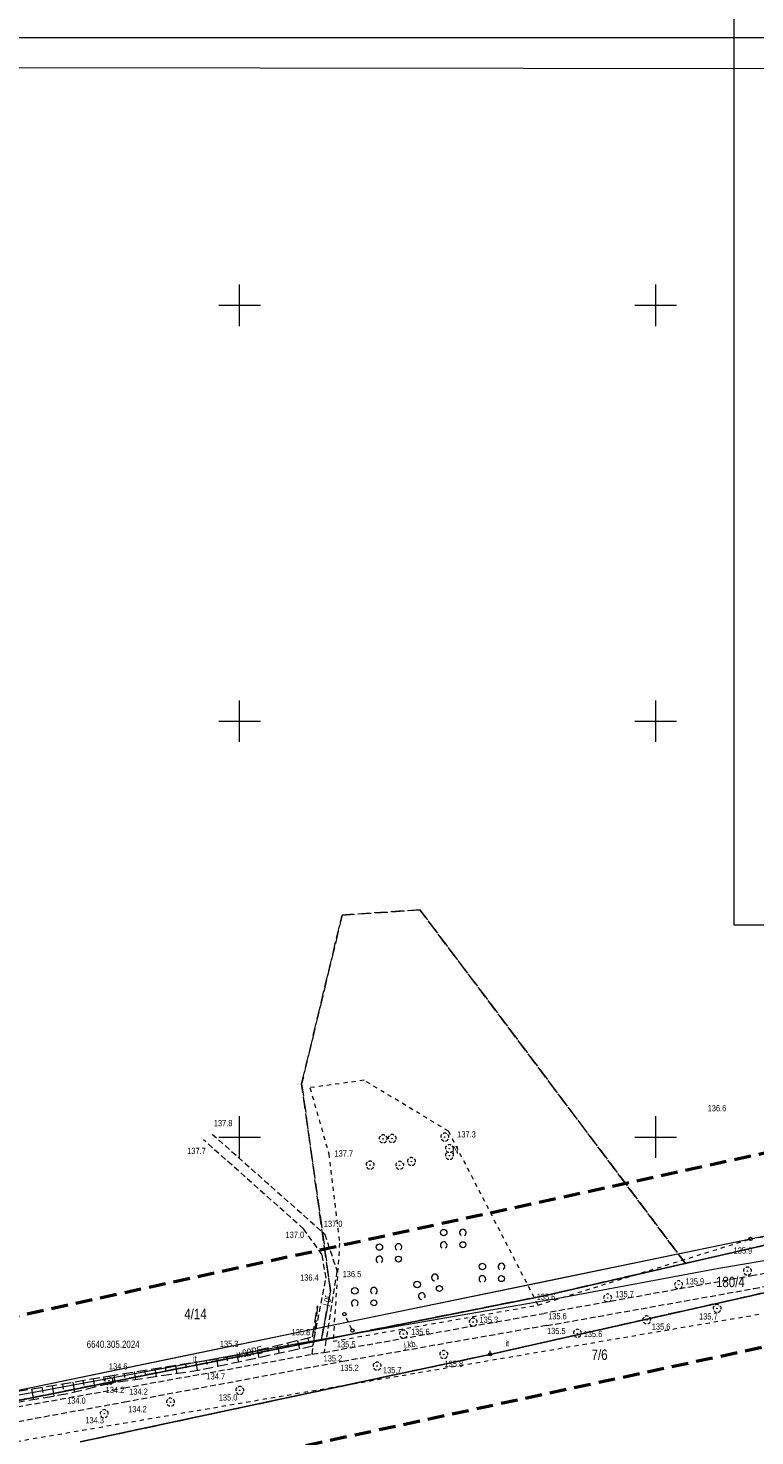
# Model space of a CAD drawing. Header units: metres. Extents: x 6443052 to 6445155, y 6013553 to 6014840.
# Tile 22 of 36: x 6444149 to 6444324, y 6014128 to 6014467. Entities that reach past the tile are written whole.
import ezdxf
from ezdxf.enums import TextEntityAlignment as Align

# ---------------------------------------------------------------- set-up
doc = ezdxf.new("R2010")
doc.units = ezdxf.units.M
doc.header["$MEASUREMENT"] = 0
for name, pattern in [('L_0_03', [2, 1, -1]), ('L_0_05', [3.5, 2.5, -1]), ('L_0_06', [4, 3, -1]), ('L_0_0C', [6, 4, -2]), ('L_0_56', [2.1, 1.4, -0.7]), ('L_0_AD', [0])]:
    doc.linetypes.add(name, pattern=pattern)
doc.layers.get('0').update_dxf_attribs({"linetype": 'CONTINUOUS', "lineweight": 18})
for name, color, linetype, lineweight in [('131_Punkt_osnowy_pomiarowej', 7, 'CONTINUOUS', 18), ('202_punkt_graniczny', 7, 'CONTINUOUS', 18), ('203_punkt_graniczny', 7, 'CONTINUOUS', 18), ('210_oznaczenie_konturu_uzytku_gruntowego', 3, 'CONTINUOUS', 18), ('211_numer_dzialki_ewidencyjnej', 96, 'CONTINUOUS', 18), ('217_kontur_klasyfikacyjny', 3, 'L_0_06', 18), ('218_kontur_uzytku_gruntowego', 3, 'L_0_06', 18), ('219_dzialka_ewidencyjna', 96, 'CONTINUOUS', 25), ('luk_G_DRO', 7, 'L_0_56', 18), ('luk_G_SIE_W', 5, 'CONTINUOUS', 18), ('luk_G_SKA', 7, 'L_0_05', 18), ('Ramka_wewn_2_i_opis', 7, 'CONTINUOUS', 18), ('siatka', 7, 'CONTINUOUS', 18), ('slup_odzysk', 7, 'CONTINUOUS', 18), ('srednie_nap_pomiar', 1, 'L_0_AD', 18), ('uzytek_pomiar', 7, 'L_0_03', 18), ('Uzytki_gruntowe_POMIOERZONE', 7, 'L_0_03', 18), ('wys_odzysk', 7, 'CONTINUOUS', 18), ('ZAKRES', 212, 'L_0_0C', 50), ('Zakres_Atr18', 7, 'CONTINUOUS', 18)]:
    doc.layers.add(name, color=color, linetype=linetype, lineweight=lineweight)
doc.layers.add('ramka_zewn', color=212, linetype='CONTINUOUS', lineweight=18, plot=False)
doc.styles.add('Arial CE', font='Arial CE.ttf')
doc.linetypes.add('L_0_AD_SHX_E', pattern='A,0,-1.2,-2.4,-2.4,-2.4,-2.4,-2.4,[17,STARKOWO_STARKÓWKO.shx,S=0.1,R=0,X=0,Y=0],-2.4,[18,STARKOWO_STARKÓWKO.shx,S=0.1,R=0,X=0,Y=0],-2.4,[19,STARKOWO_STARKÓWKO.shx,S=0.1,R=0,X=0,Y=0],-2.4,-2.4,-1.2', length=24)
doc.linetypes.add('L_0_AD_SHX_S', pattern='A,0,-1.2,-2.4,-2.4,[13,STARKOWO_STARKÓWKO.shx,S=0.1,R=0,X=0,Y=0],-2.4,[14,STARKOWO_STARKÓWKO.shx,S=0.1,R=0,X=0,Y=0],-2.4,[15,STARKOWO_STARKÓWKO.shx,S=0.1,R=0,X=0,Y=0],-2.4,[16,STARKOWO_STARKÓWKO.shx,S=0.1,R=0,X=0,Y=0],-2.4,-2.4,-2.4,-2.4,-1.2', length=24)

msp = doc.modelspace()

# ---------------------------------------------------------------- hatches: boundary and pattern name
at = {"layer": '203_punkt_graniczny', "linetype": 'Continuous', "lineweight": 18}
msp.add_hatch(color=256, dxfattribs=at).paths.add_polyline_path([(6444273.57, 6014161.88, 1), (6444273.57, 6014161.97, 1)])

# ---------------------------------------------------------------- linework, layer by layer
at = {"color": 0, "linetype": 'Continuous', "lineweight": 18}
for centre, radius in [((6444249.05, 6014177.01), 0.781), ((6444233.58, 6014173.54), 0.781), ((6444253.65, 6014174.11), 0.721), ((6444238.18, 6014170.64), 0.721), ((6444258.34, 6014168.85), 0.781), ((6444262.94, 6014165.95), 0.721), ((6444227.67, 6014163.02), 0.781), ((6444242.66, 6014164.53), 0.781), ((6444248.01, 6014163.57), 0.721), ((6444232.27, 6014160.12), 0.721)]:
    msp.add_circle(centre, radius, dxfattribs=at)
for centre, start, end in [((6444253.65, 6014177.01), 299.7449, 240.2551), ((6444238.18, 6014173.54), 299.7449, 240.2551), ((6444249.05, 6014174.01), 305.5377, 240.2551), ((6444233.58, 6014170.54), 305.5377, 240.2551), ((6444262.94, 6014168.85), 299.7449, 240.2551), ((6444246.93, 6014166.25), 321.7449, 262.2551), ((6444258.34, 6014165.85), 305.5377, 240.2551), ((6444232.27, 6014163.02), 299.7449, 240.2551), ((6444227.67, 6014160.02), 305.5377, 240.2551), ((6444243.79, 6014161.75), 327.5377, 262.2551)]:
    msp.add_arc(centre, 0.8, start, end, dxfattribs=at)
at = {"layer": '131_Punkt_osnowy_pomiarowej', "linetype": 'Continuous', "lineweight": 18}
msp.add_line((6444260.18, 6014148.11), (6444260.18, 6014148.61), dxfattribs=at)
at = {"layer": '131_Punkt_osnowy_pomiarowej', "lineweight": 18}
msp.add_circle((6444260.18, 6014147.73), 0.375, dxfattribs=at)
at = {"layer": '202_punkt_graniczny', "lineweight": 18}
msp.add_circle((6444260.16, 6014147.71), 0.25, dxfattribs=at)
at = {"layer": '203_punkt_graniczny', "lineweight": 18}
msp.add_circle((6444273.57, 6014161.93), 0.045, dxfattribs=at)
at = {"layer": '217_kontur_klasyfikacyjny', "lineweight": 18}
for p, q in [((6444224.64, 6014253.36), (6444243.35, 6014254.63)), ((6444214.91, 6014212.79), (6444224.64, 6014253.36)), ((6444221.84, 6014163.08), (6444214.91, 6014212.79)), ((6444219.65, 6014151.18), (6444221.84, 6014163.08))]:
    msp.add_line(p, q, dxfattribs=at)
at = {"layer": '218_kontur_uzytku_gruntowego', "lineweight": 18}
for p, q in [((6444224.64, 6014253.36), (6444243.35, 6014254.63)), ((6444243.35, 6014254.63), (6444224.64, 6014253.36)), ((6444214.91, 6014212.79), (6444224.64, 6014253.36)), ((6444224.64, 6014253.36), (6444214.91, 6014212.79)), ((6444221.84, 6014163.08), (6444214.91, 6014212.79)), ((6444214.91, 6014212.79), (6444221.84, 6014163.08)), ((6444219.65, 6014151.18), (6444221.84, 6014163.08)), ((6444221.84, 6014163.08), (6444219.65, 6014151.18))]:
    msp.add_line(p, q, dxfattribs=at)
at = {"layer": 'luk_G_DRO', "lineweight": 18}
for p, q in [((6444193.37, 6014200.71), (6444220.46, 6014176.67)), ((6444193.37, 6014200.71), (6444220.46, 6014176.67)), ((6444215.42, 6014177.87), (6444191.28, 6014199.36)), ((6444215.42, 6014177.87), (6444191.28, 6014199.36)), ((6444219.82, 6014171.66), (6444215.42, 6014177.87)), ((6444219.82, 6014171.66), (6444215.42, 6014177.87)), ((6444220.46, 6014176.67), (6444223.39, 6014167.76)), ((6444220.46, 6014176.67), (6444223.39, 6014167.76)), ((6444220.78, 6014166.09), (6444219.82, 6014171.66)), ((6444220.78, 6014166.09), (6444219.82, 6014171.66)), ((6444217.61, 6014149.71), (6444220.78, 6014166.09)), ((6444217.61, 6014149.71), (6444220.78, 6014166.09)), ((6444217.47, 6014147.78), (6444217.61, 6014149.71)), ((6444217.47, 6014147.78), (6444217.61, 6014149.71)), ((6444217.47, 6014147.78), (6444220.29, 6014148.22)), ((6444217.47, 6014147.78), (6444220.29, 6014148.22))]:
    msp.add_line(p, q, dxfattribs=at)
at = {"layer": 'luk_G_SKA', "linetype": 'L_0_05', "lineweight": 18}
for p, q in [((6444217.54, 6014151.95), (6444218.74, 6014159.4)), ((6444217.54, 6014151.95), (6444218.74, 6014159.4)), ((6444218.74, 6014159.4), (6444217.61, 6014149.71)), ((6444218.74, 6014159.4), (6444217.61, 6014149.71)), ((6444217.61, 6014149.71), (6444190.54, 6014143.92)), ((6444217.61, 6014149.71), (6444190.54, 6014143.92)), ((6444197.67, 6014147.2), (6444217.54, 6014151.95)), ((6444197.67, 6014147.2), (6444217.54, 6014151.95)), ((6444158.67, 6014138.23), (6444142.73, 6014135.49)), ((6444158.67, 6014138.23), (6444142.73, 6014135.49))]:
    msp.add_line(p, q, dxfattribs=at)
at = {"layer": 'luk_G_SKA', "linetype": 'Continuous', "lineweight": 13}
for p, q in [((6444218.54, 6014158.16), (6444218.6, 6014158.15)), ((6444218.54, 6014158.16), (6444218.6, 6014158.15)), ((6444217.74, 6014153.23), (6444218.02, 6014153.18)), ((6444217.74, 6014153.23), (6444218.02, 6014153.18)), ((6444218.14, 6014155.7), (6444218.22, 6014155.68)), ((6444218.14, 6014155.7), (6444218.22, 6014155.68)), ((6444206.63, 6014149.34), (6444206.86, 6014148.4)), ((6444206.63, 6014149.34), (6444206.86, 6014148.4)), ((6444209.06, 6014149.93), (6444209.53, 6014147.98)), ((6444209.06, 6014149.93), (6444209.53, 6014147.98)), ((6444211.5, 6014150.51), (6444211.74, 6014149.51)), ((6444211.5, 6014150.51), (6444211.74, 6014149.51)), ((6444213.93, 6014151.09), (6444214.42, 6014149.03)), ((6444213.93, 6014151.09), (6444214.42, 6014149.03)), ((6444216.36, 6014151.67), (6444216.61, 6014150.61)), ((6444216.36, 6014151.67), (6444216.61, 6014150.61)), ((6444191.96, 6014146.28), (6444192.12, 6014145.29)), ((6444191.96, 6014146.28), (6444192.12, 6014145.29)), ((6444194.43, 6014146.68), (6444194.72, 6014144.82)), ((6444194.43, 6014146.68), (6444194.72, 6014144.82)), ((6444196.89, 6014147.08), (6444197.03, 6014146.21)), ((6444196.89, 6014147.08), (6444197.03, 6014146.21)), ((6444199.34, 6014147.6), (6444199.75, 6014145.89)), ((6444199.34, 6014147.6), (6444199.75, 6014145.89)), ((6444201.77, 6014148.18), (6444201.98, 6014147.3)), ((6444201.77, 6014148.18), (6444201.98, 6014147.3)), ((6444204.2, 6014148.76), (6444204.64, 6014146.94)), ((6444204.2, 6014148.76), (6444204.64, 6014146.94)), ((6444172.21, 6014143.11), (6444172.35, 6014142.2)), ((6444172.21, 6014143.11), (6444172.35, 6014142.2)), ((6444174.68, 6014143.5), (6444174.98, 6014141.65)), ((6444174.68, 6014143.5), (6444174.98, 6014141.65)), ((6444177.15, 6014143.9), (6444177.3, 6014142.95)), ((6444177.15, 6014143.9), (6444177.3, 6014142.95)), ((6444179.61, 6014144.3), (6444179.92, 6014142.37)), ((6444179.61, 6014144.3), (6444179.92, 6014142.37)), ((6444182.08, 6014144.69), (6444182.24, 6014143.71)), ((6444182.08, 6014144.69), (6444182.24, 6014143.71)), ((6444184.55, 6014145.09), (6444184.87, 6014143.09)), ((6444184.55, 6014145.09), (6444184.87, 6014143.09)), ((6444187.02, 6014145.49), (6444187.18, 6014144.47)), ((6444187.02, 6014145.49), (6444187.18, 6014144.47)), ((6444189.49, 6014145.89), (6444189.82, 6014143.82)), ((6444189.49, 6014145.89), (6444189.82, 6014143.82)), ((6444150.01, 6014139.42), (6444150.44, 6014136.81)), ((6444150.01, 6014139.42), (6444150.44, 6014136.81)), ((6444152.48, 6014139.84), (6444152.69, 6014138.54)), ((6444152.48, 6014139.84), (6444152.69, 6014138.54)), ((6444154.94, 6014140.25), (6444155.37, 6014137.66)), ((6444154.94, 6014140.25), (6444155.37, 6014137.66)), ((6444157.41, 6014140.66), (6444157.62, 6014139.37)), ((6444157.41, 6014140.66), (6444157.62, 6014139.37)), ((6444159.87, 6014141.07), (6444160.28, 6014138.63)), ((6444159.87, 6014141.07), (6444160.28, 6014138.63)), ((6444162.34, 6014141.48), (6444162.53, 6014140.36)), ((6444162.34, 6014141.48), (6444162.53, 6014140.36)), ((6444164.81, 6014141.9), (6444165.15, 6014139.83)), ((6444164.81, 6014141.9), (6444165.15, 6014139.83))]:
    msp.add_line(p, q, dxfattribs=at)
at = {"layer": 'Ramka_wewn_2_i_opis', "linetype": 'Continuous', "lineweight": 18}
msp.add_line((6443812.5, 6014457.5), (6444633.9, 6014456.6), dxfattribs=at)
at = {"layer": 'ramka_zewn', "linetype": 'Continuous', "lineweight": 13}
for p, q in [((6444318.88, 6014250.91), (6444318.88, 6014838.96)), ((6443805.82, 6014464.41), (6444640.88, 6014464.41)), ((6445153.95, 6014250.91), (6444318.88, 6014250.91))]:
    msp.add_line(p, q, dxfattribs=at)
at = {"layer": 'siatka', "color": 7, "linetype": 'Continuous', "lineweight": 13}
for p, q in [((6444200, 6014395), (6444200, 6014405)), ((6444300, 6014395), (6444300, 6014405)), ((6444195, 6014400), (6444205, 6014400)), ((6444295, 6014400), (6444305, 6014400)), ((6444200, 6014295), (6444200, 6014305)), ((6444300, 6014295), (6444300, 6014305)), ((6444195, 6014300), (6444205, 6014300)), ((6444295, 6014300), (6444305, 6014300)), ((6444200, 6014195), (6444200, 6014205)), ((6444300, 6014195), (6444300, 6014205)), ((6444195, 6014200), (6444205, 6014200)), ((6444295, 6014200), (6444305, 6014200))]:
    msp.add_line(p, q, dxfattribs=at)
at = {"layer": 'Uzytki_gruntowe_POMIOERZONE', "lineweight": 18}
for p, q in [((6444229.9, 6014213.63), (6444216.89, 6014211.86)), ((6444229.9, 6014213.63), (6444216.89, 6014211.86)), ((6444216.89, 6014211.86), (6444221.44, 6014195.97)), ((6444216.89, 6014211.86), (6444221.44, 6014195.97)), ((6444221.44, 6014195.97), (6444224.03, 6014174.45)), ((6444221.44, 6014195.97), (6444224.03, 6014174.45))]:
    msp.add_line(p, q, dxfattribs=at)

# ---------------------------------------------------------------- texts
at = {"layer": '210_oznaczenie_konturu_uzytku_gruntowego', "style": 'Arial CE', "width": 0.78}
msp.add_text('N', height=1.8, dxfattribs=at).set_placement((6444251.21, 6014197.83), align=Align.TOP_LEFT)
at = {"layer": '211_numer_dzialki_ewidencyjnej', "style": 'Arial CE', "width": 0.79}
for s, p in [('180/4', (6444314.5, 6014166.4)), ('4/14', (6444186.7, 6014158.7)), ('7/6', (6444284.6, 6014148.9))]:
    msp.add_text(s, height=2.5, dxfattribs=at).set_placement(p, align=Align.TOP_LEFT)
at = {"layer": 'luk_G_DRO', "style": 'Arial CE', "width": 0.78}
for s, rotation, p in [('j.gr.', 78.1, (6444219.73, 6014159.66)), ('j.kb.', 7.7, (6444239.4, 6014150.7))]:
    msp.add_text(s, height=1.5, rotation=rotation, dxfattribs=at).set_placement(p, align=Align.TOP_LEFT)
at = {"layer": 'luk_G_SIE_W', "style": 'Arial CE', "width": 0.78}
msp.add_text('w90PE', height=1.8, rotation=11.5, dxfattribs=at).set_placement((6444199.15, 6014148.53), align=Align.TOP_LEFT)
msp.add_text('w90PE', height=1.8, rotation=11.5, dxfattribs=at).set_placement((6444199.15, 6014148.53), align=Align.TOP_LEFT)
at = {"layer": 'uzytek_pomiar', "style": 'Arial CE', "width": 0.83}
for p in [(6444263.87, 6014151.15), (6444188.79, 6014147.42)]:
    msp.add_text('it', height=1.5, dxfattribs=at).set_placement(p, align=Align.TOP_LEFT)
at = {"layer": 'wys_odzysk', "style": 'Arial CE', "width": 0.78}
for s, p in [('136.6', (6444312.5, 6014207.7)), ('136.6', (6444312.5, 6014207.7)), ('137.8', (6444193.8, 6014204.1)), ('137.8', (6444193.8, 6014204.1)), ('137.3', (6444252.3, 6014201.4)), ('137.3', (6444252.3, 6014201.4)), ('137.7', (6444187.4, 6014197.4)), ('137.7', (6444187.4, 6014197.4)), ('137.7', (6444222.8, 6014196.8)), ('137.7', (6444222.8, 6014196.8)), ('137.0', (6444220.25, 6014179.89)), ('137.0', (6444220.25, 6014179.89)), ('137.0', (6444211.04, 6014177.24)), ('137.0', (6444211.04, 6014177.24)), ('135.9', (6444318.73, 6014173.45)), ('135.9', (6444318.73, 6014173.45)), ('136.4', (6444214.54, 6014166.96)), ('136.4', (6444214.54, 6014166.96)), ('136.5', (6444224.76, 6014167.8)), ('136.5', (6444224.76, 6014167.8)), ('135.7', (6444290.28, 6014162.98)), ('135.7', (6444290.28, 6014162.98)), ('135.9', (6444307.18, 6014166.04)), ('135.9', (6444307.18, 6014166.04)), ('135.6', (6444271.39, 6014162.32)), ('135.6', (6444271.39, 6014162.32)), ('135.3', (6444257.67, 6014156.79)), ('135.3', (6444257.67, 6014156.79)), ('135.6', (6444274.15, 6014157.66)), ('135.6', (6444274.15, 6014157.66)), ('135.7', (6444310.43, 6014157.62)), ('135.7', (6444310.43, 6014157.62)), ('135.8', (6444212.49, 6014153.84)), ('135.8', (6444212.49, 6014153.84)), ('135.6', (6444241.19, 6014153.9)), ('135.6', (6444241.19, 6014153.9)), ('135.5', (6444273.88, 6014154.11)), ('135.5', (6444273.88, 6014154.11)), ('135.6', (6444282.7, 6014153.39)), ('135.6', (6444282.7, 6014153.39)), ('135.6', (6444299.06, 6014155.16)), ('135.6', (6444299.06, 6014155.16)), ('135.3', (6444195.23, 6014151.02)), ('135.3', (6444195.23, 6014151.02)), ('135.5', (6444223.38, 6014150.9)), ('135.5', (6444223.38, 6014150.9)), ('135.2', (6444220.19, 6014147.53)), ('135.2', (6444220.19, 6014147.53)), ('135.8', (6444249.25, 6014146.2)), ('135.8', (6444249.25, 6014146.2)), ('134.6', (6444168.58, 6014145.6)), ('134.6', (6444168.58, 6014145.6)), ('134.7', (6444192.04, 6014143.2)), ('134.7', (6444192.04, 6014143.2)), ('135.2', (6444224.16, 6014145.24)), ('135.2', (6444224.16, 6014145.24)), ('135.7', (6444234.45, 6014144.7)), ('135.7', (6444234.45, 6014144.7)), ('134.2', (6444167.79, 6014139.94)), ('134.2', (6444167.79, 6014139.94)), ('134.2', (6444173.45, 6014139.52)), ('134.2', (6444173.45, 6014139.52)), ('134.0', (6444158.53, 6014137.36)), ('134.0', (6444158.53, 6014137.36)), ('135.0', (6444194.99, 6014138.14)), ('135.0', (6444194.99, 6014138.14)), ('134.3', (6444162.92, 6014132.67)), ('134.3', (6444162.92, 6014132.67)), ('134.2', (6444173.21, 6014135.31)), ('134.2', (6444173.21, 6014135.31))]:
    msp.add_text(s, height=1.5, dxfattribs=at).set_placement(p, align=Align.TOP_LEFT)
at = {"layer": 'Zakres_Atr18', "style": 'Arial CE', "width": 0.78}
msp.add_text('6640.305.2024', height=1.75, dxfattribs=at).set_placement((6444163.24, 6014151.04), align=Align.TOP_LEFT)

# ---------------------------------------------------------------- wipeouts: each hides what was drawn before it
at = {"color": 0, "linetype": 'Continuous', "lineweight": 18}
for points in [[(6444236.65, 6014198.63), (6444237.15, 6014198.77), (6444237.53, 6014199.14), (6444237.66, 6014199.64), (6444237.53, 6014200.15), (6444237.15, 6014200.52), (6444236.65, 6014200.66), (6444236.14, 6014200.52), (6444235.77, 6014200.15), (6444235.64, 6014199.64), (6444235.77, 6014199.14), (6444236.14, 6014198.77)], [(6444231.36, 6014192.23), (6444231.86, 6014192.36), (6444232.23, 6014192.73), (6444232.37, 6014193.24), (6444232.23, 6014193.74), (6444231.86, 6014194.11), (6444231.36, 6014194.25), (6444230.85, 6014194.11), (6444230.48, 6014193.74), (6444230.34, 6014193.24), (6444230.48, 6014192.73), (6444230.85, 6014192.36)], [(6444238.48, 6014192.17), (6444238.98, 6014192.3), (6444239.36, 6014192.67), (6444239.49, 6014193.18), (6444239.36, 6014193.68), (6444238.98, 6014194.05), (6444238.48, 6014194.19), (6444237.97, 6014194.05), (6444237.6, 6014193.68), (6444237.47, 6014193.18), (6444237.6, 6014192.67), (6444237.97, 6014192.3)], [(6444183.39, 6014135.22), (6444183.9, 6014135.35), (6444184.27, 6014135.72), (6444184.4, 6014136.23), (6444184.27, 6014136.74), (6444183.9, 6014137.11), (6444183.39, 6014137.24), (6444182.88, 6014137.11), (6444182.51, 6014136.74), (6444182.38, 6014136.23), (6444182.51, 6014135.72), (6444182.88, 6014135.35)]]:
    msp.add_wipeout(points, dxfattribs=at)
at = {"color": 0, "linetype": 'Continuous', "lineweight": 13}
msp.add_wipeout([(6444227.11, 6014153.04), (6444227.31, 6014153.09), (6444227.46, 6014153.24), (6444227.51, 6014153.44), (6444227.46, 6014153.64), (6444227.31, 6014153.79), (6444227.11, 6014153.84), (6444226.91, 6014153.79), (6444226.76, 6014153.64), (6444226.71, 6014153.44), (6444226.76, 6014153.24), (6444226.91, 6014153.09)], dxfattribs=at)

# ---------------------------------------------------------------- next in the draw order: hatches: boundary and pattern name
at = {"linetype": 'Continuous', "lineweight": 18}
for points in [[(6444236.65, 6014199.59, 1), (6444236.65, 6014199.7, 1)], [(6444231.36, 6014193.18, 1), (6444231.36, 6014193.29, 1)], [(6444238.48, 6014193.12, 1), (6444238.48, 6014193.23, 1)], [(6444183.39, 6014136.17, 1), (6444183.39, 6014136.29, 1)]]:
    msp.add_hatch(color=0, dxfattribs=at).paths.add_polyline_path(points)

# ---------------------------------------------------------------- next in the draw order: linework, layer by layer
at = {"color": 0, "linetype": 'Continuous', "lineweight": 18}
for centre in [(6444236.65, 6014199.64), (6444231.36, 6014193.24), (6444238.48, 6014193.18), (6444183.39, 6014136.23)]:
    msp.add_circle(centre, 0.0566, dxfattribs=at)
at = {"color": 0, "linetype": 'Continuous', "lineweight": 13}
msp.add_circle((6444227.11, 6014153.44), 0.4, dxfattribs=at)
at = {"color": 0, "linetype": 'Continuous', "lineweight": 18}
for centre, radius, start, end in [((6444236.17, 6014199.8), 0.48, 112.249, 214.992), ((6444236.65, 6014200.08), 0.54, 41.9872, 135), ((6444237.13, 6014199.78), 0.5, 328.2405, 68.6294), ((6444236.39, 6014199.28), 0.54, 188.427, 280.4915), ((6444236.97, 6014199.24), 0.48, 255.9638, 357.6141), ((6444230.88, 6014193.4), 0.48, 112.249, 214.992), ((6444231.36, 6014193.68), 0.54, 41.9872, 135), ((6444231.84, 6014193.38), 0.5, 328.2405, 68.6294), ((6444238, 6014193.34), 0.48, 112.249, 214.992), ((6444238.48, 6014193.62), 0.54, 41.9872, 135), ((6444238.96, 6014193.32), 0.5, 328.2405, 68.6294), ((6444231.1, 6014192.88), 0.54, 188.427, 280.4915), ((6444231.68, 6014192.84), 0.48, 255.9638, 357.6141), ((6444238.22, 6014192.82), 0.54, 188.427, 280.4915), ((6444238.8, 6014192.78), 0.48, 255.9638, 357.6141), ((6444182.91, 6014136.39), 0.48, 112.249, 214.992), ((6444183.13, 6014135.87), 0.54, 188.427, 280.4915), ((6444183.39, 6014136.67), 0.54, 41.9872, 135), ((6444183.71, 6014135.83), 0.48, 255.9638, 357.6141), ((6444183.87, 6014136.37), 0.5, 328.2405, 68.6294)]:
    msp.add_arc(centre, radius, start, end, dxfattribs=at)

# ---------------------------------------------------------------- next in the draw order: wipeouts: each hides what was drawn before it
for points in [[(6444249.3, 6014198.96), (6444249.81, 6014199.09), (6444250.18, 6014199.46), (6444250.31, 6014199.97), (6444250.18, 6014200.48), (6444249.81, 6014200.85), (6444249.3, 6014200.98), (6444248.79, 6014200.85), (6444248.42, 6014200.48), (6444248.29, 6014199.97), (6444248.42, 6014199.46), (6444248.79, 6014199.09)], [(6444250.43, 6014194.53), (6444250.94, 6014194.66), (6444251.31, 6014195.03), (6444251.44, 6014195.54), (6444251.31, 6014196.05), (6444250.94, 6014196.42), (6444250.43, 6014196.55), (6444249.92, 6014196.42), (6444249.55, 6014196.05), (6444249.42, 6014195.54), (6444249.55, 6014195.03), (6444249.92, 6014194.66)], [(6444322.04, 6014166.74), (6444322.55, 6014166.87), (6444322.92, 6014167.24), (6444323.05, 6014167.75), (6444322.92, 6014168.26), (6444322.55, 6014168.63), (6444322.04, 6014168.76), (6444321.54, 6014168.63), (6444321.16, 6014168.26), (6444321.03, 6014167.75), (6444321.16, 6014167.24), (6444321.54, 6014166.87)], [(6444305.51, 6014163.47), (6444306.02, 6014163.6), (6444306.39, 6014163.98), (6444306.53, 6014164.48), (6444306.39, 6014164.99), (6444306.02, 6014165.36), (6444305.51, 6014165.49), (6444305.01, 6014165.36), (6444304.64, 6014164.99), (6444304.5, 6014164.48), (6444304.64, 6014163.98), (6444305.01, 6014163.6)], [(6444288.45, 6014160.29), (6444288.96, 6014160.42), (6444289.33, 6014160.8), (6444289.46, 6014161.3), (6444289.33, 6014161.81), (6444288.96, 6014162.18), (6444288.45, 6014162.31), (6444287.95, 6014162.18), (6444287.57, 6014161.81), (6444287.44, 6014161.3), (6444287.57, 6014160.8), (6444287.95, 6014160.42)], [(6444314.76, 6014157.74), (6444315.27, 6014157.87), (6444315.64, 6014158.24), (6444315.78, 6014158.75), (6444315.64, 6014159.26), (6444315.27, 6014159.63), (6444314.76, 6014159.76), (6444314.26, 6014159.63), (6444313.89, 6014159.26), (6444313.75, 6014158.75), (6444313.89, 6014158.24), (6444314.26, 6014157.87)], [(6444256.13, 6014154.48), (6444256.63, 6014154.62), (6444257, 6014154.99), (6444257.14, 6014155.49), (6444257, 6014156), (6444256.63, 6014156.37), (6444256.13, 6014156.51), (6444255.62, 6014156.37), (6444255.25, 6014156), (6444255.11, 6014155.49), (6444255.25, 6014154.99), (6444255.62, 6014154.62)], [(6444297.89, 6014155.02), (6444298.4, 6014155.15), (6444298.77, 6014155.52), (6444298.91, 6014156.03), (6444298.77, 6014156.54), (6444298.4, 6014156.91), (6444297.89, 6014157.04), (6444297.39, 6014156.91), (6444297.02, 6014156.54), (6444296.88, 6014156.03), (6444297.02, 6014155.52), (6444297.39, 6014155.15)], [(6444239.38, 6014151.6), (6444239.88, 6014151.73), (6444240.25, 6014152.1), (6444240.39, 6014152.61), (6444240.25, 6014153.12), (6444239.88, 6014153.49), (6444239.38, 6014153.62), (6444238.87, 6014153.49), (6444238.5, 6014153.12), (6444238.36, 6014152.61), (6444238.5, 6014152.1), (6444238.87, 6014151.73)], [(6444281.17, 6014151.79), (6444281.68, 6014151.93), (6444282.05, 6014152.3), (6444282.19, 6014152.8), (6444282.05, 6014153.31), (6444281.68, 6014153.68), (6444281.17, 6014153.82), (6444280.67, 6014153.68), (6444280.3, 6014153.31), (6444280.16, 6014152.8), (6444280.3, 6014152.3), (6444280.67, 6014151.93)], [(6444233.05, 6014143.9), (6444233.56, 6014144.04), (6444233.93, 6014144.41), (6444234.07, 6014144.91), (6444233.93, 6014145.42), (6444233.56, 6014145.79), (6444233.05, 6014145.93), (6444232.55, 6014145.79), (6444232.18, 6014145.42), (6444232.04, 6014144.91), (6444232.18, 6014144.41), (6444232.55, 6014144.04)], [(6444249.05, 6014146.67), (6444249.55, 6014146.81), (6444249.92, 6014147.18), (6444250.06, 6014147.69), (6444249.92, 6014148.19), (6444249.55, 6014148.56), (6444249.05, 6014148.7), (6444248.54, 6014148.56), (6444248.17, 6014148.19), (6444248.03, 6014147.69), (6444248.17, 6014147.18), (6444248.54, 6014146.81)], [(6444168.58, 6014140.4), (6444169.09, 6014140.53), (6444169.46, 6014140.9), (6444169.59, 6014141.41), (6444169.46, 6014141.92), (6444169.09, 6014142.29), (6444168.58, 6014142.42), (6444168.07, 6014142.29), (6444167.7, 6014141.92), (6444167.57, 6014141.41), (6444167.7, 6014140.9), (6444168.07, 6014140.53)], [(6444200.04, 6014138.03), (6444200.55, 6014138.17), (6444200.92, 6014138.54), (6444201.06, 6014139.05), (6444200.92, 6014139.55), (6444200.55, 6014139.92), (6444200.04, 6014140.06), (6444199.54, 6014139.92), (6444199.17, 6014139.55), (6444199.03, 6014139.05), (6444199.17, 6014138.54), (6444199.54, 6014138.17)], [(6444167.44, 6014132.46), (6444167.94, 6014132.6), (6444168.32, 6014132.97), (6444168.45, 6014133.47), (6444168.32, 6014133.98), (6444167.94, 6014134.35), (6444167.44, 6014134.49), (6444166.93, 6014134.35), (6444166.56, 6014133.98), (6444166.43, 6014133.47), (6444166.56, 6014132.97), (6444166.93, 6014132.6)]]:
    msp.add_wipeout(points, dxfattribs=at)
at = {"color": 0, "linetype": 'Continuous', "lineweight": 13}
for points in [[(6444322.81, 6014175.11), (6444323.01, 6014175.16), (6444323.16, 6014175.31), (6444323.21, 6014175.51), (6444323.16, 6014175.71), (6444323.01, 6014175.86), (6444322.81, 6014175.91), (6444322.61, 6014175.86), (6444322.46, 6014175.71), (6444322.41, 6014175.51), (6444322.46, 6014175.31), (6444322.61, 6014175.16)], [(6444225.19, 6014157.04), (6444225.39, 6014157.09), (6444225.54, 6014157.24), (6444225.59, 6014157.44), (6444225.54, 6014157.64), (6444225.39, 6014157.79), (6444225.19, 6014157.84), (6444224.99, 6014157.79), (6444224.84, 6014157.64), (6444224.79, 6014157.44), (6444224.84, 6014157.24), (6444224.99, 6014157.09)]]:
    msp.add_wipeout(points, dxfattribs=at)

# ---------------------------------------------------------------- next in the draw order: hatches: boundary and pattern name
at = {"linetype": 'Continuous', "lineweight": 18}
for points in [[(6444249.3, 6014199.91, 1), (6444249.3, 6014200.03, 1)], [(6444250.43, 6014195.48, 1), (6444250.43, 6014195.6, 1)], [(6444322.04, 6014167.69, 1), (6444322.04, 6014167.81, 1)], [(6444305.51, 6014164.42, 1), (6444305.51, 6014164.54, 1)], [(6444288.45, 6014161.25, 1), (6444288.45, 6014161.36, 1)], [(6444297.89, 6014155.97, 1), (6444297.89, 6014156.09, 1)], [(6444314.76, 6014158.69, 1), (6444314.76, 6014158.81, 1)], [(6444239.38, 6014152.55, 1), (6444239.38, 6014152.67, 1)], [(6444256.13, 6014155.44, 1), (6444256.13, 6014155.55, 1)], [(6444281.17, 6014152.75, 1), (6444281.17, 6014152.86, 1)], [(6444249.05, 6014147.63, 1), (6444249.05, 6014147.74, 1)], [(6444233.05, 6014144.86, 1), (6444233.05, 6014144.97, 1)], [(6444168.58, 6014141.35, 1), (6444168.58, 6014141.47, 1)], [(6444200.04, 6014138.99, 1), (6444200.04, 6014139.1, 1)], [(6444167.44, 6014133.42, 1), (6444167.44, 6014133.53, 1)]]:
    msp.add_hatch(color=0, dxfattribs=at).paths.add_polyline_path(points)

# ---------------------------------------------------------------- next in the draw order: linework, layer by layer
at = {"color": 0, "linetype": 'Continuous', "lineweight": 18}
for centre in [(6444249.3, 6014199.97), (6444250.43, 6014195.54), (6444322.04, 6014167.75), (6444305.51, 6014164.48), (6444288.45, 6014161.3), (6444297.89, 6014156.03), (6444314.76, 6014158.75), (6444239.38, 6014152.61), (6444256.13, 6014155.49), (6444281.17, 6014152.8), (6444249.05, 6014147.69), (6444233.05, 6014144.91), (6444168.58, 6014141.41), (6444200.04, 6014139.05), (6444167.44, 6014133.47)]:
    msp.add_circle(centre, 0.0566, dxfattribs=at)
at = {"color": 0, "linetype": 'Continuous', "lineweight": 13}
for centre in [(6444322.81, 6014175.51), (6444225.19, 6014157.44)]:
    msp.add_circle(centre, 0.4, dxfattribs=at)
at = {"color": 0, "linetype": 'Continuous', "lineweight": 18}
for centre, radius, start, end in [((6444248.82, 6014200.13), 0.48, 112.249, 214.992), ((6444249.3, 6014200.41), 0.54, 41.9872, 135), ((6444249.78, 6014200.11), 0.5, 328.2405, 68.6294), ((6444249.04, 6014199.61), 0.54, 188.427, 280.4915), ((6444249.62, 6014199.57), 0.48, 255.9638, 357.6141), ((6444249.95, 6014195.7), 0.48, 112.249, 214.992), ((6444250.17, 6014195.18), 0.54, 188.427, 280.4915), ((6444250.43, 6014195.98), 0.54, 41.9872, 135), ((6444250.75, 6014195.14), 0.48, 255.9638, 357.6141), ((6444250.91, 6014195.68), 0.5, 328.2405, 68.6294), ((6444321.56, 6014167.91), 0.48, 112.249, 214.992), ((6444321.78, 6014167.39), 0.54, 188.427, 280.4915), ((6444322.04, 6014168.19), 0.54, 41.9872, 135), ((6444322.36, 6014167.35), 0.48, 255.9638, 357.6141), ((6444322.52, 6014167.89), 0.5, 328.2405, 68.6294), ((6444305.03, 6014164.64), 0.48, 112.249, 214.992), ((6444305.25, 6014164.12), 0.54, 188.427, 280.4915), ((6444305.51, 6014164.92), 0.54, 41.9872, 135), ((6444305.83, 6014164.08), 0.48, 255.9638, 357.6141), ((6444305.99, 6014164.62), 0.5, 328.2405, 68.6294), ((6444287.97, 6014161.46), 0.48, 112.249, 214.992), ((6444288.19, 6014160.94), 0.54, 188.427, 280.4915), ((6444288.45, 6014161.74), 0.54, 41.9872, 135), ((6444288.77, 6014160.9), 0.48, 255.9638, 357.6141), ((6444288.93, 6014161.44), 0.5, 328.2405, 68.6294), ((6444314.76, 6014159.19), 0.54, 41.9872, 135), ((6444255.65, 6014155.65), 0.48, 112.249, 214.992), ((6444256.13, 6014155.93), 0.54, 41.9872, 135), ((6444256.61, 6014155.63), 0.5, 328.2405, 68.6294), ((6444297.41, 6014156.19), 0.48, 112.249, 214.992), ((6444297.89, 6014156.47), 0.54, 41.9872, 135), ((6444298.37, 6014156.17), 0.5, 328.2405, 68.6294), ((6444314.28, 6014158.91), 0.48, 112.249, 214.992), ((6444314.5, 6014158.39), 0.54, 188.427, 280.4915), ((6444315.08, 6014158.35), 0.48, 255.9638, 357.6141), ((6444315.24, 6014158.89), 0.5, 328.2405, 68.6294), ((6444238.9, 6014152.77), 0.48, 112.249, 214.992), ((6444239.38, 6014153.05), 0.54, 41.9872, 135), ((6444239.86, 6014152.75), 0.5, 328.2405, 68.6294), ((6444255.87, 6014155.13), 0.54, 188.427, 280.4915), ((6444256.45, 6014155.09), 0.48, 255.9638, 357.6141), ((6444280.69, 6014152.96), 0.48, 112.249, 214.992), ((6444281.17, 6014153.24), 0.54, 41.9872, 135), ((6444281.65, 6014152.94), 0.5, 328.2405, 68.6294), ((6444297.63, 6014155.67), 0.54, 188.427, 280.4915), ((6444298.21, 6014155.63), 0.48, 255.9638, 357.6141), ((6444239.12, 6014152.25), 0.54, 188.427, 280.4915), ((6444239.7, 6014152.21), 0.48, 255.9638, 357.6141), ((6444280.91, 6014152.44), 0.54, 188.427, 280.4915), ((6444281.49, 6014152.4), 0.48, 255.9638, 357.6141), ((6444233.05, 6014145.35), 0.54, 41.9872, 135), ((6444248.57, 6014147.85), 0.48, 112.249, 214.992), ((6444248.79, 6014147.33), 0.54, 188.427, 280.4915), ((6444249.05, 6014148.13), 0.54, 41.9872, 135), ((6444249.37, 6014147.29), 0.48, 255.9638, 357.6141), ((6444249.53, 6014147.83), 0.5, 328.2405, 68.6294), ((6444232.57, 6014145.07), 0.48, 112.249, 214.992), ((6444232.79, 6014144.55), 0.54, 188.427, 280.4915), ((6444233.37, 6014144.51), 0.48, 255.9638, 357.6141), ((6444233.53, 6014145.05), 0.5, 328.2405, 68.6294), ((6444168.1, 6014141.57), 0.48, 112.249, 214.992), ((6444168.32, 6014141.05), 0.54, 188.427, 280.4915), ((6444168.58, 6014141.85), 0.54, 41.9872, 135), ((6444168.9, 6014141.01), 0.48, 255.9638, 357.6141), ((6444169.06, 6014141.55), 0.5, 328.2405, 68.6294), ((6444199.56, 6014139.21), 0.48, 112.249, 214.992), ((6444200.04, 6014139.49), 0.54, 41.9872, 135), ((6444200.52, 6014139.19), 0.5, 328.2405, 68.6294), ((6444199.78, 6014138.69), 0.54, 188.427, 280.4915), ((6444200.36, 6014138.65), 0.48, 255.9638, 357.6141), ((6444166.96, 6014133.63), 0.48, 112.249, 214.992), ((6444167.18, 6014133.11), 0.54, 188.427, 280.4915), ((6444167.44, 6014133.91), 0.54, 41.9872, 135), ((6444167.76, 6014133.07), 0.48, 255.9638, 357.6141), ((6444167.92, 6014133.61), 0.5, 328.2405, 68.6294)]:
    msp.add_arc(centre, radius, start, end, dxfattribs=at)
at = {"layer": '217_kontur_klasyfikacyjny', "lineweight": 18}
for p, q in [((6444307.14, 6014169.62), (6444403.79, 6014191.76)), ((6444348.89, 6014167.69), (6444260.16, 6014147.71)), ((6444110.04, 6014129.35), (6444219.65, 6014151.18)), ((6444260.16, 6014147.71), (6444161.67, 6014126.69))]:
    msp.add_line(p, q, dxfattribs=at)
at = {"layer": '218_kontur_uzytku_gruntowego', "lineweight": 18}
for p, q in [((6444403.79, 6014191.76), (6444307.14, 6014169.62)), ((6444307.14, 6014169.62), (6444403.79, 6014191.76)), ((6444307.14, 6014169.62), (6444273.57, 6014161.93)), ((6444273.57, 6014161.93), (6444307.14, 6014169.62)), ((6444260.16, 6014147.71), (6444348.89, 6014167.69)), ((6444348.89, 6014167.69), (6444260.16, 6014147.71)), ((6444273.57, 6014161.93), (6444219.65, 6014151.18)), ((6444219.65, 6014151.18), (6444273.57, 6014161.93)), ((6444219.65, 6014151.18), (6444110.04, 6014129.35)), ((6444110.04, 6014129.35), (6444219.65, 6014151.18)), ((6444161.67, 6014126.69), (6444260.16, 6014147.71)), ((6444260.16, 6014147.71), (6444161.67, 6014126.69))]:
    msp.add_line(p, q, dxfattribs=at)
at = {"layer": '219_dzialka_ewidencyjna', "linetype": 'Continuous', "lineweight": 25}
for p, q in [((6444403.79, 6014191.76), (6444273.57, 6014161.93)), ((6444348.89, 6014167.69), (6444260.16, 6014147.71)), ((6444273.57, 6014161.93), (6444110.04, 6014129.35)), ((6444260.16, 6014147.71), (6444161.67, 6014126.69))]:
    msp.add_line(p, q, dxfattribs=at)
at = {"layer": 'luk_G_DRO', "lineweight": 18}
for p, q in [((6444363.64, 6014174.12), (6444323.6, 6014166.7)), ((6444363.64, 6014174.12), (6444323.6, 6014166.7)), ((6444323.62, 6014163.56), (6444363.95, 6014170.89)), ((6444323.62, 6014163.56), (6444363.95, 6014170.89)), ((6444223.39, 6014167.76), (6444220.29, 6014148.22)), ((6444223.39, 6014167.76), (6444220.29, 6014148.22)), ((6444323.6, 6014166.7), (6444273.18, 6014157.59)), ((6444323.6, 6014166.7), (6444273.18, 6014157.59)), ((6444273.8, 6014154.65), (6444323.62, 6014163.56)), ((6444273.8, 6014154.65), (6444323.62, 6014163.56)), ((6444220.29, 6014148.22), (6444273.18, 6014157.59)), ((6444220.29, 6014148.22), (6444273.18, 6014157.59)), ((6444273.8, 6014154.65), (6444225.26, 6014146.1)), ((6444273.8, 6014154.65), (6444225.26, 6014146.1)), ((6444172.25, 6014139.67), (6444217.47, 6014147.78)), ((6444172.25, 6014139.67), (6444217.47, 6014147.78)), ((6444225.26, 6014146.1), (6444172.92, 6014136.33)), ((6444225.26, 6014146.1), (6444172.92, 6014136.33)), ((6444140.32, 6014134.05), (6444172.25, 6014139.67)), ((6444140.32, 6014134.05), (6444172.25, 6014139.67)), ((6444172.92, 6014136.33), (6444114.09, 6014125.53)), ((6444172.92, 6014136.33), (6444114.09, 6014125.53))]:
    msp.add_line(p, q, dxfattribs=at)
at = {"layer": 'luk_G_SIE_W', "linetype": 'Continuous', "lineweight": 18}
for p, q in [((6444315.17, 6014168.48), (6444358.88, 6014175.76)), ((6444315.17, 6014168.48), (6444358.88, 6014175.76)), ((6444276.56, 6014161.22), (6444315.17, 6014168.48)), ((6444276.56, 6014161.22), (6444315.17, 6014168.48)), ((6444214.69, 6014150.48), (6444276.56, 6014161.22)), ((6444214.69, 6014150.48), (6444276.56, 6014161.22)), ((6444131.76, 6014135.24), (6444214.69, 6014150.48)), ((6444131.76, 6014135.24), (6444214.69, 6014150.48))]:
    msp.add_line(p, q, dxfattribs=at)
at = {"layer": 'luk_G_SKA', "linetype": 'L_0_05', "lineweight": 18}
for p, q in [((6444168.37, 6014142.49), (6444197.67, 6014147.2)), ((6444168.37, 6014142.49), (6444197.67, 6014147.2)), ((6444190.54, 6014143.92), (6444168.88, 6014140.75)), ((6444190.54, 6014143.92), (6444168.88, 6014140.75)), ((6444139.76, 6014137.71), (6444168.37, 6014142.49)), ((6444139.76, 6014137.71), (6444168.37, 6014142.49)), ((6444168.88, 6014140.75), (6444158.67, 6014138.23)), ((6444168.88, 6014140.75), (6444158.67, 6014138.23))]:
    msp.add_line(p, q, dxfattribs=at)
at = {"layer": 'luk_G_SKA', "linetype": 'Continuous', "lineweight": 13}
for p, q in [((6444169.74, 6014142.71), (6444170.03, 6014140.92)), ((6444169.74, 6014142.71), (6444170.03, 6014140.92)), ((6444167.27, 6014142.31), (6444167.43, 6014141.37)), ((6444167.27, 6014142.31), (6444167.43, 6014141.37))]:
    msp.add_line(p, q, dxfattribs=at)
at = {"layer": 'slup_odzysk', "linetype": 'L_0_03', "lineweight": 18}
msp.add_line((6444226.95, 6014153.76), (6444225.25, 6014157.4), dxfattribs=at)
at = {"layer": 'srednie_nap_pomiar', "linetype": 'Continuous'}
for p, q in [((6444322.81, 6014175.51), (6444412.39, 6014194.4)), ((6444226.11, 6014155.54), (6444322.81, 6014175.51)), ((6444139.93, 6014137.74), (6444226.11, 6014155.54))]:
    msp.add_line(p, q, dxfattribs=at)
at = {"layer": 'srednie_nap_pomiar', "linetype": 'L_0_AD_SHX_S'}
for p, q in [((6444322.81, 6014175.51), (6444367.6, 6014184.95)), ((6444226.11, 6014155.54), (6444274.46, 6014165.52)), ((6444139.93, 6014137.74), (6444183.02, 6014146.64))]:
    msp.add_line(p, q, dxfattribs=at)
at = {"layer": 'srednie_nap_pomiar', "linetype": 'L_0_AD_SHX_E'}
for p, q in [((6444274.46, 6014165.52), (6444322.81, 6014175.51)), ((6444183.02, 6014146.64), (6444226.11, 6014155.54))]:
    msp.add_line(p, q, dxfattribs=at)
at = {"layer": 'Uzytki_gruntowe_POMIOERZONE', "lineweight": 18}
for p, q in [((6444322.81, 6014175.51), (6444370.9, 6014183.5)), ((6444224.03, 6014174.45), (6444222.45, 6014150.88)), ((6444224.03, 6014174.45), (6444222.45, 6014150.88)), ((6444271.75, 6014159.6), (6444322.81, 6014175.51)), ((6444222.45, 6014150.88), (6444271.75, 6014159.6)), ((6444222.45, 6014150.88), (6444271.75, 6014159.6)), ((6444324.81, 6014157.3), (6444142.32, 6014126.02)), ((6444324.81, 6014157.3), (6444142.32, 6014126.02))]:
    msp.add_line(p, q, dxfattribs=at)
at = {"layer": 'ZAKRES', "lineweight": 50}
msp.add_line((6444419.26, 6014169.59), (6444091.88, 6014099.04), dxfattribs=at)

# ---------------------------------------------------------------- next in the draw order: wipeouts: each hides what was drawn before it
at = {"color": 0, "linetype": 'Continuous', "lineweight": 18}
for points in [[(6444234.49, 6014198.54), (6444234.99, 6014198.68), (6444235.36, 6014199.05), (6444235.5, 6014199.56), (6444235.36, 6014200.06), (6444234.99, 6014200.43), (6444234.49, 6014200.57), (6444233.98, 6014200.43), (6444233.61, 6014200.06), (6444233.47, 6014199.56), (6444233.61, 6014199.05), (6444233.98, 6014198.68)], [(6444241.29, 6014193.09), (6444241.8, 6014193.22), (6444242.17, 6014193.59), (6444242.3, 6014194.1), (6444242.17, 6014194.6), (6444241.8, 6014194.98), (6444241.29, 6014195.11), (6444240.79, 6014194.98), (6444240.41, 6014194.6), (6444240.28, 6014194.1), (6444240.41, 6014193.59), (6444240.79, 6014193.22)]]:
    msp.add_wipeout(points, dxfattribs=at)

# ---------------------------------------------------------------- next in the draw order: hatches: boundary and pattern name
at = {"linetype": 'Continuous', "lineweight": 18}
for points in [[(6444234.49, 6014199.5, 1), (6444234.49, 6014199.61, 1)], [(6444241.29, 6014194.04, 1), (6444241.29, 6014194.16, 1)]]:
    msp.add_hatch(color=0, dxfattribs=at).paths.add_polyline_path(points)

# ---------------------------------------------------------------- next in the draw order: linework, layer by layer
at = {"color": 0, "linetype": 'Continuous', "lineweight": 18}
for centre in [(6444234.49, 6014199.56), (6444241.29, 6014194.1)]:
    msp.add_circle(centre, 0.0566, dxfattribs=at)
for centre, radius, start, end in [((6444234.01, 6014199.72), 0.48, 112.249, 214.992), ((6444234.49, 6014200), 0.54, 41.9872, 135), ((6444234.97, 6014199.7), 0.5, 328.2405, 68.6294), ((6444234.23, 6014199.2), 0.54, 188.427, 280.4915), ((6444234.81, 6014199.16), 0.48, 255.9638, 357.6141), ((6444240.81, 6014194.26), 0.48, 112.249, 214.992), ((6444241.03, 6014193.74), 0.54, 188.427, 280.4915), ((6444241.29, 6014194.54), 0.54, 41.9872, 135), ((6444241.61, 6014193.7), 0.48, 255.9638, 357.6141), ((6444241.77, 6014194.24), 0.5, 328.2405, 68.6294)]:
    msp.add_arc(centre, radius, start, end, dxfattribs=at)
at = {"layer": 'Uzytki_gruntowe_POMIOERZONE', "lineweight": 18}
msp.add_line((6444250.2, 6014201.41), (6444229.9, 6014213.63), dxfattribs=at)
msp.add_line((6444250.2, 6014201.41), (6444229.9, 6014213.63), dxfattribs=at)

# ---------------------------------------------------------------- next in the draw order: wipeouts: each hides what was drawn before it
at = {"color": 0, "linetype": 'Continuous', "lineweight": 18}
msp.add_wipeout([(6444250.42, 6014196.2), (6444250.92, 6014196.33), (6444251.29, 6014196.7), (6444251.43, 6014197.21), (6444251.29, 6014197.72), (6444250.92, 6014198.09), (6444250.42, 6014198.22), (6444249.91, 6014198.09), (6444249.54, 6014197.72), (6444249.4, 6014197.21), (6444249.54, 6014196.7), (6444249.91, 6014196.33)], dxfattribs=at)

# ---------------------------------------------------------------- next in the draw order: hatches: boundary and pattern name
at = {"linetype": 'Continuous', "lineweight": 18}
msp.add_hatch(color=0, dxfattribs=at).paths.add_polyline_path([(6444250.42, 6014197.15, 1), (6444250.42, 6014197.27, 1)])

# ---------------------------------------------------------------- next in the draw order: linework, layer by layer
at = {"color": 0, "linetype": 'Continuous', "lineweight": 18}
msp.add_circle((6444250.42, 6014197.21), 0.0566, dxfattribs=at)
for centre, radius, start, end in [((6444249.94, 6014197.37), 0.48, 112.249, 214.992), ((6444250.16, 6014196.85), 0.54, 188.427, 280.4915), ((6444250.42, 6014197.65), 0.54, 41.9872, 135), ((6444250.74, 6014196.81), 0.48, 255.9638, 357.6141), ((6444250.9, 6014197.35), 0.5, 328.2405, 68.6294)]:
    msp.add_arc(centre, radius, start, end, dxfattribs=at)
at = {"layer": '217_kontur_klasyfikacyjny', "lineweight": 18}
msp.add_line((6444243.35, 6014254.63), (6444307.14, 6014169.62), dxfattribs=at)
at = {"layer": '218_kontur_uzytku_gruntowego', "lineweight": 18}
for p, q in [((6444243.35, 6014254.63), (6444307.14, 6014169.62)), ((6444307.14, 6014169.62), (6444243.35, 6014254.63))]:
    msp.add_line(p, q, dxfattribs=at)
at = {"layer": 'Uzytki_gruntowe_POMIOERZONE', "lineweight": 18}
msp.add_line((6444271.75, 6014159.6), (6444250.2, 6014201.41), dxfattribs=at)
msp.add_line((6444271.75, 6014159.6), (6444250.2, 6014201.41), dxfattribs=at)
at = {"layer": 'ZAKRES', "lineweight": 50}
msp.add_line((6444113.75, 6014149.84), (6444401.62, 6014212.63), dxfattribs=at)

doc.saveas('drawing.dxf')
